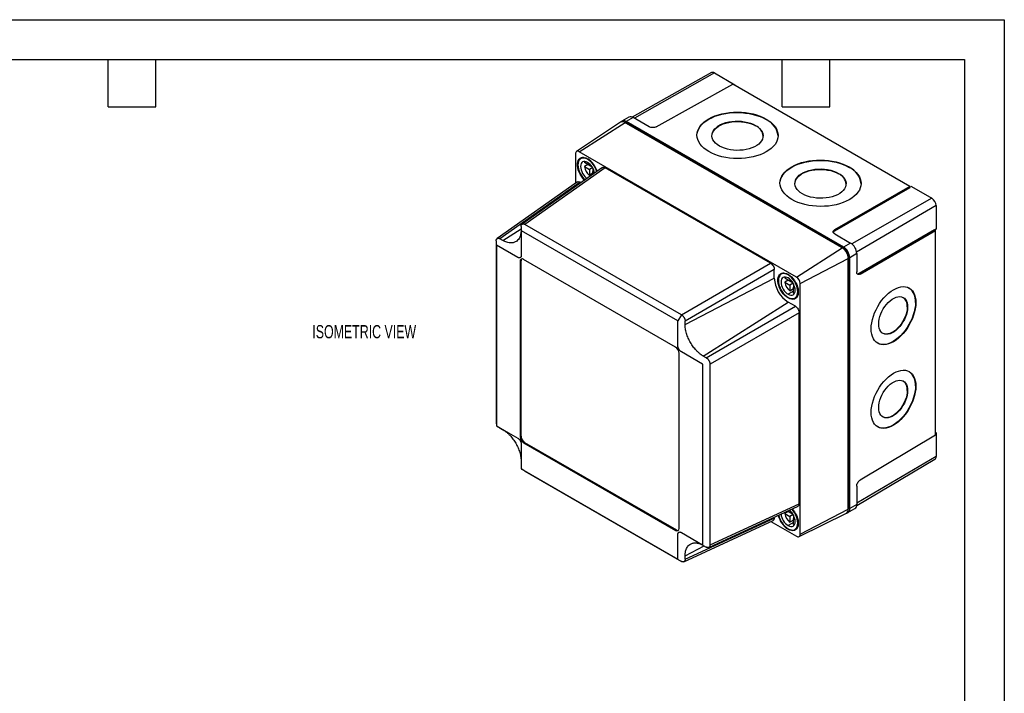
# Model space of a CAD drawing. Header units: millimetres. Extents: x 0 to 699, y 0 to 540.
# Tile 5 of 5: x 304 to 699, y 270 to 540. Entities that reach past the tile are written whole.
import ezdxf

# ---------------------------------------------------------------- set-up
doc = ezdxf.new("R2010")
doc.units = ezdxf.units.MM
doc.header["$LTSCALE"] = 2.5
doc.layers.add('DIMENSIONS', color=140, linetype='Continuous', lineweight=25)
doc.layers.add('TEXT', color=140, linetype='Continuous', lineweight=25)
doc.styles.add('SLDTEXTSTYLE0', font='TXT', dxfattribs={"width": 0.7})

msp = doc.modelspace()

# ---------------------------------------------------------------- linework, layer by layer
at = {"color": 7, "linetype": 'Continuous'}
for p, q in [((0.01, 539.76), (698.51, 539.76)), ((698.51, 539.76), (698.51, 0.01))]:
    msp.add_line(p, q, dxfattribs=at)
for p, q in [((581.25, 518.56), (549.55, 500.71)), ((582.45, 518.44), (550.39, 500.26)), ((582.45, 518.44), (590.64, 513.71)), ((559.11, 496.83), (589.79, 513.93)), ((660.73, 472.98), (589.79, 513.93)), ((590.64, 513.71), (590.41, 513.58)), ((590.64, 513.71), (590.64, 513.44)), ((548.2, 500.71), (545.35, 499.11)), ((544.84, 498.68), (527.23, 486.95)), ((528.32, 486.87), (546.63, 498.55)), ((546.94, 498.42), (546.4, 498.67)), ((633.61, 448.34), (546.63, 498.55)), ((546.63, 498.55), (547.13, 498.32)), ((546.94, 498.42), (547.13, 498.32)), ((549.92, 500.53), (547.09, 498.93)), ((634.13, 448.68), (547.09, 498.93)), ((547.13, 498.32), (634.1, 448.11)), ((556.29, 496.85), (549.92, 500.53)), ((598.92, 497.21), (598.92, 497.37)), ((603.17, 499.78), (603.17, 499.94)), ((526.83, 486.01), (526.83, 474.2)), ((615.29, 436.66), (528.32, 486.87)), ((529.85, 484.63), (528.93, 484.1)), ((532.38, 481.37), (530.35, 482.55)), ((531.76, 481.73), (530.35, 480.91)), ((531.88, 483.94), (531.67, 483.82)), ((531.76, 481.73), (533.55, 480.7)), ((532.38, 482.09), (532.38, 481.37)), ((532.84, 481.64), (532.38, 481.37)), ((537.57, 480.51), (505.41, 457.83)), ((538.67, 480.44), (506.51, 457.76)), ((530.35, 480.91), (532.38, 479.74)), ((533.68, 480.49), (532.38, 479.74)), ((532.38, 479.74), (532.38, 477.4)), ((533.8, 478.21), (532.38, 477.4)), ((533.8, 480.27), (533.8, 478.92)), ((534.25, 479.19), (533.8, 478.92)), ((533.8, 478.92), (534.41, 478.57)), ((533.8, 477.85), (533.8, 478.92)), ((604.93, 442.19), (538.67, 480.44)), ((632.16, 478.02), (632.16, 478.19)), ((636.4, 480.59), (636.4, 480.76)), ((527.6, 474.75), (495.44, 452.07)), ((528.7, 474.68), (496.54, 452)), ((529.03, 474.49), (528.7, 474.68)), ((660.73, 472.98), (630.57, 455.57)), ((660.73, 472.44), (630.57, 455.03)), ((660.73, 472.44), (660.73, 472.98)), ((661.3, 472.92), (660.73, 472.6)), ((661.3, 472.92), (669.49, 468.19)), ((669.49, 468.19), (637.4, 449.99)), ((671.19, 465.25), (639.37, 446.56)), ((671.19, 465.25), (671.19, 455.79)), ((569.21, 421.56), (506.51, 457.76)), ((497.73, 451.32), (505.03, 455.97)), ((505.03, 456.91), (505.03, 455.53)), ((505.1, 455.14), (505.1, 445.34)), ((567.73, 419.07), (505.17, 455.18)), ((630.57, 455.57), (630.57, 455.03)), ((630.59, 453.96), (636.96, 450.28)), ((670.49, 455.54), (640.33, 438.13)), ((640.8, 437.86), (670.96, 455.27)), ((670.49, 455.54), (670.96, 455.27)), ((671.19, 455.79), (670.62, 455.46)), ((670.96, 373.35), (670.96, 455.27)), ((495.06, 451.15), (495.06, 378.74)), ((497.73, 451.32), (496.54, 452)), ((636.96, 450.28), (634.13, 448.68)), ((495.13, 449.39), (495.13, 377.15)), ((503.69, 444.53), (495.2, 449.43)), ((615.29, 436.66), (633.61, 448.34)), ((633.61, 448.34), (634.1, 448.11)), ((639.41, 446.04), (636.61, 444.39)), ((639.41, 446.04), (639.41, 438.68)), ((504.98, 443.1), (504.63, 442.9)), ((504.63, 442.9), (504.63, 372.68)), ((504.98, 443.1), (504.98, 372.88)), ((566.85, 408.61), (506.04, 443.72)), ((569.21, 421.56), (604.93, 442.19)), ((616.78, 434.08), (636.05, 444.1)), ((636.05, 444.1), (636.1, 444.64)), ((636.05, 343.67), (636.05, 444.1)), ((636.1, 444.64), (636.1, 344.21)), ((636.61, 343.88), (636.61, 444.39)), ((606.42, 439.62), (570.7, 419)), ((606.42, 436.19), (606.42, 439.62)), ((610.1, 438.3), (609.18, 437.77)), ((640.33, 438.13), (640.8, 437.86)), ((570.7, 417.62), (606.42, 436.19)), ((612.64, 435.04), (610.61, 436.22)), ((612.02, 435.4), (610.61, 434.58)), ((610.61, 434.58), (612.64, 433.41)), ((612.14, 437.61), (611.93, 437.49)), ((612.02, 435.4), (613.8, 434.37)), ((612.64, 435.76), (612.64, 435.04)), ((613.1, 435.31), (612.64, 435.04)), ((613.93, 434.16), (612.64, 433.41)), ((614.05, 433.94), (614.05, 432.59)), ((616.78, 333.65), (616.78, 434.08)), ((614.05, 430.96), (611.93, 429.74)), ((612.64, 433.41), (612.64, 431.06)), ((614.05, 431.88), (612.64, 431.06)), ((614.51, 432.86), (614.05, 432.59)), ((614.05, 432.59), (614.67, 432.24)), ((614.05, 430.25), (614.05, 432.59)), ((577.99, 404.98), (611.93, 426.63)), ((612.15, 428.39), (611.93, 428.27)), ((614.9, 424.92), (611.93, 426.63)), ((614.68, 428.24), (615.6, 428.77)), ((662.93, 426.5), (663.07, 426.42)), ((579.18, 404.3), (614.9, 424.92)), ((616.39, 422.35), (580.67, 401.73)), ((616.39, 345.83), (616.39, 422.35)), ((659.63, 424.73), (659.78, 424.65)), ((569.21, 421.56), (567.73, 419.07)), ((569.21, 421.56), (569.21, 421.56)), ((570.7, 417.62), (570.7, 419)), ((568.27, 335.94), (568.27, 406.16)), ((577.7, 401.8), (569.21, 406.7)), ((579.18, 404.3), (577.99, 404.98)), ((577.76, 329.45), (577.76, 401.69)), ((580.67, 329.32), (580.67, 401.73)), ((659.63, 391.25), (659.78, 391.17)), ((662.93, 393.02), (663.07, 392.94)), ((496.54, 376.17), (497.73, 375.48)), ((504.98, 372.88), (504.63, 372.68)), ((670.96, 373.35), (640.8, 355.33)), ((670.96, 374.33), (671.19, 374.19)), ((671.19, 374.19), (670.96, 374.06)), ((671.19, 374.19), (671.19, 364.73)), ((505.1, 369.68), (505.1, 359.88)), ((506.4, 370.43), (506.04, 370.23)), ((506.04, 370.23), (566.85, 335.12)), ((506.4, 370.43), (567.21, 335.33)), ((505.03, 362.85), (505.03, 361.47)), ((639.39, 345.12), (670.7, 363.64)), ((671.19, 364.73), (639.41, 346.07)), ((505.04, 361.38), (505.03, 361.47)), ((506.5, 358.91), (505.26, 359.71)), ((505.26, 359.71), (567.73, 323.65)), ((506.51, 358.9), (569.21, 322.71)), ((639.41, 352.89), (639.41, 345.52)), ((580.18, 328.33), (615.9, 344.84)), ((580.67, 329.32), (616.39, 345.83)), ((612.64, 343.08), (612.64, 342.37)), ((616.78, 333.65), (636.05, 343.67)), ((635.9, 342.28), (638.71, 343.94)), ((636.04, 343.4), (636.09, 343.99)), ((636.1, 344.21), (636.05, 343.67)), ((636.1, 344.21), (636.09, 343.99)), ((639.41, 345.52), (636.61, 343.88)), ((570.21, 322.57), (605.93, 339.09)), ((570.7, 323.56), (606.42, 340.08)), ((606.42, 340.08), (606.42, 340.46)), ((612.02, 342.72), (610.61, 341.91)), ((610.61, 341.91), (612.64, 340.73)), ((612.64, 342.37), (611.7, 342.91)), ((612.02, 342.72), (613.8, 341.69)), ((613.1, 342.63), (612.64, 342.37)), ((613.93, 341.48), (612.64, 340.73)), ((612.64, 340.73), (612.64, 338.39)), ((614.05, 339.2), (612.64, 338.39)), ((614.05, 341.26), (614.05, 339.92)), ((614.51, 340.18), (614.05, 339.92)), ((614.05, 339.92), (614.67, 339.56)), ((614.05, 337.57), (614.05, 339.92)), ((616.3, 332.66), (635.27, 342.05)), ((567.21, 335.33), (566.85, 335.12)), ((605.07, 338.69), (615.29, 332.79)), ((614.05, 338.28), (611.93, 337.06)), ((612.15, 335.71), (611.93, 335.59)), ((614.68, 335.56), (615.6, 336.09)), ((567.79, 323.69), (567.79, 333.49)), ((569.21, 334.31), (577.7, 329.41)), ((570.7, 324.94), (578.37, 328.93)), ((577.99, 329.15), (579.18, 328.46)), ((570.7, 323.56), (570.7, 324.94))]:
    msp.add_line(p, q)
at = {"flags": 128}
for points in [[(580.19, 486.91), (579.12, 487.59), (578.17, 488.33), (577.35, 489.11), (576.67, 489.94), (576.13, 490.8), (575.74, 491.69), (575.51, 492.6), (575.43, 493.51), (575.51, 494.42), (575.74, 495.32), (576.13, 496.2), (576.66, 497.06), (577.35, 497.88), (578.17, 498.66), (579.12, 499.39), (580.19, 500.06), (581.37, 500.67), (582.65, 501.2), (584.02, 501.66), (585.46, 502.05), (586.96, 502.35), (588.51, 502.56), (590.08, 502.69), (591.68, 502.72), (593.27, 502.67), (594.85, 502.53), (596.39, 502.3), (597.9, 501.98), (599.34, 501.59), (600.71, 501.11), (601.99, 500.56), (603.17, 499.94)], [(575.43, 493.47), (575.51, 494.25), (575.74, 495.16), (576.13, 496.04), (576.66, 496.9), (577.35, 497.72), (578.17, 498.5), (579.12, 499.22), (580.19, 499.89), (581.37, 500.5), (582.65, 501.04), (584.02, 501.5), (585.46, 501.88), (586.96, 502.18), (588.51, 502.4), (590.08, 502.52), (591.68, 502.56), (593.27, 502.51), (594.85, 502.37), (596.39, 502.14), (597.89, 501.82), (599.34, 501.42), (600.7, 500.95), (601.99, 500.4), (603.17, 499.78)], [(603.17, 499.94), (604.24, 499.26), (605.19, 498.52), (606.01, 497.74), (606.69, 496.91), (607.23, 496.05), (607.62, 495.16), (607.85, 494.26), (607.93, 493.34), (607.85, 492.43), (607.62, 491.53), (607.23, 490.65), (606.69, 489.79), (606.01, 488.97), (605.19, 488.19), (604.24, 487.46), (603.17, 486.79), (601.99, 486.19), (600.71, 485.65), (599.34, 485.19), (597.9, 484.8), (596.4, 484.5), (594.85, 484.29), (593.27, 484.16), (591.68, 484.13), (590.09, 484.18), (588.51, 484.32), (586.96, 484.55), (585.46, 484.87), (584.02, 485.26), (582.65, 485.74), (581.37, 486.29), (580.19, 486.91)], [(584.43, 489.15), (583.58, 489.71), (582.85, 490.32), (582.27, 490.98), (581.83, 491.67), (581.55, 492.39), (581.43, 493.13), (581.47, 493.86), (581.67, 494.59), (582.03, 495.3), (582.54, 495.97), (583.2, 496.6), (583.99, 497.18), (584.9, 497.7), (585.92, 498.14), (587.02, 498.51), (588.2, 498.8), (589.44, 499), (590.71, 499.11), (592, 499.12), (593.28, 499.05), (594.54, 498.88), (595.75, 498.62), (596.89, 498.28), (597.96, 497.86), (598.92, 497.37)], [(581.43, 493.26), (581.47, 493.7), (581.67, 494.43), (582.03, 495.13), (582.54, 495.81), (583.2, 496.44), (583.99, 497.01), (584.9, 497.53), (585.91, 497.98), (587.02, 498.35), (588.2, 498.63), (589.44, 498.83), (590.71, 498.94), (592, 498.96), (593.28, 498.88), (594.53, 498.72), (595.75, 498.46), (596.89, 498.12), (597.96, 497.7), (598.92, 497.21)], [(598.92, 497.37), (599.78, 496.82), (600.5, 496.2), (601.08, 495.54), (601.52, 494.85), (601.8, 494.13), (601.92, 493.39), (601.88, 492.66), (601.68, 491.93), (601.32, 491.23), (600.81, 490.55), (600.15, 489.92), (599.37, 489.34), (598.46, 488.83), (597.44, 488.38), (596.33, 488.01), (595.15, 487.73), (593.91, 487.53), (592.64, 487.42), (591.35, 487.4), (590.07, 487.48), (588.82, 487.64), (587.61, 487.9), (586.46, 488.24), (585.39, 488.66), (584.43, 489.15)], [(530.47, 475.5), (530.34, 475.62), (529.72, 476.29), (529.16, 477.05), (528.66, 477.87), (528.24, 478.72), (527.92, 479.6), (527.7, 480.47), (527.59, 481.3), (527.59, 482.08), (527.7, 482.79), (527.92, 483.4), (528.24, 483.91), (528.66, 484.28), (529.16, 484.52), (529.72, 484.62), (530.34, 484.58), (531, 484.39), (531.67, 484.07)], [(531.67, 483.82), (531, 484.15), (530.34, 484.32), (529.73, 484.34), (529.18, 484.22), (528.7, 483.94), (528.31, 483.52), (528.02, 482.98), (527.84, 482.32), (527.79, 481.58), (527.84, 480.76), (528.02, 479.91), (528.31, 479.03), (528.7, 478.17), (529.18, 477.34), (529.73, 476.57), (530.34, 475.88), (530.63, 475.61)], [(531.67, 482.6), (531.12, 482.85), (530.59, 482.98), (530.1, 482.96), (529.67, 482.8), (529.32, 482.51), (529.06, 482.09), (528.9, 481.57), (528.85, 480.97), (528.9, 480.3), (529.06, 479.59), (529.32, 478.88), (529.67, 478.18), (530.1, 477.52), (530.59, 476.94), (531.12, 476.45), (531.46, 476.2)], [(530.51, 482.98), (530.47, 482.89), (530.35, 482.55)], [(613.42, 467.72), (612.35, 468.4), (611.4, 469.14), (610.58, 469.93), (609.9, 470.76), (609.36, 471.62), (608.97, 472.51), (608.74, 473.41), (608.66, 474.32), (608.74, 475.23), (608.97, 476.13), (609.36, 477.02), (609.9, 477.87), (610.58, 478.7), (611.4, 479.47), (612.35, 480.2), (613.42, 480.87), (614.6, 481.48), (615.88, 482.02), (617.25, 482.48), (618.69, 482.86), (620.19, 483.16), (621.74, 483.38), (623.32, 483.5), (624.91, 483.54), (626.5, 483.49), (628.08, 483.34), (629.63, 483.11), (631.13, 482.8), (632.57, 482.4), (633.94, 481.93), (635.22, 481.38), (636.4, 480.76)], [(608.66, 474.28), (608.74, 475.07), (608.97, 475.97), (609.36, 476.85), (609.9, 477.71), (610.58, 478.53), (611.4, 479.31), (612.35, 480.04), (613.42, 480.71), (614.6, 481.32), (615.88, 481.85), (617.25, 482.32), (618.69, 482.7), (620.19, 483), (621.74, 483.21), (623.32, 483.34), (624.91, 483.37), (626.5, 483.32), (628.08, 483.18), (629.63, 482.95), (631.13, 482.64), (632.57, 482.24), (633.94, 481.76), (635.22, 481.21), (636.4, 480.59)], [(636.4, 480.76), (637.47, 480.08), (638.42, 479.34), (639.24, 478.55), (639.92, 477.72), (640.46, 476.86), (640.85, 475.97), (641.08, 475.07), (641.16, 474.16), (641.08, 473.25), (640.85, 472.35), (640.46, 471.46), (639.92, 470.61), (639.24, 469.78), (638.42, 469.01), (637.47, 468.28), (636.4, 467.61), (635.22, 467), (633.94, 466.46), (632.57, 466), (631.13, 465.62), (629.63, 465.32), (628.08, 465.1), (626.5, 464.98), (624.91, 464.94), (623.32, 464.99), (621.74, 465.14), (620.2, 465.37), (618.69, 465.68), (617.25, 466.08), (615.88, 466.55), (614.6, 467.1), (613.42, 467.72)], [(614.66, 474.07), (614.7, 474.52), (614.91, 475.24), (615.27, 475.95), (615.78, 476.62), (616.43, 477.25), (617.22, 477.83), (618.13, 478.35), (619.15, 478.79), (620.26, 479.16), (621.44, 479.45), (622.67, 479.65), (623.94, 479.76), (625.23, 479.77), (626.51, 479.7), (627.77, 479.53), (628.98, 479.27), (630.13, 478.93), (631.19, 478.51), (632.16, 478.02)], [(617.66, 469.96), (616.81, 470.52), (616.09, 471.13), (615.5, 471.79), (615.07, 472.49), (614.79, 473.21), (614.67, 473.94), (614.71, 474.68), (614.91, 475.41), (615.27, 476.11), (615.78, 476.78), (616.43, 477.42), (617.22, 477.99), (618.13, 478.51), (619.15, 478.96), (620.26, 479.33), (621.44, 479.61), (622.67, 479.81), (623.95, 479.92), (625.23, 479.94), (626.51, 479.86), (627.77, 479.69), (628.98, 479.44), (630.13, 479.1), (631.19, 478.68), (632.16, 478.19)], [(632.16, 478.19), (633.01, 477.63), (633.73, 477.02), (634.32, 476.36), (634.75, 475.66), (635.03, 474.94), (635.16, 474.21), (635.11, 473.47), (634.91, 472.75), (634.55, 472.04), (634.04, 471.37), (633.39, 470.74), (632.6, 470.16), (631.69, 469.64), (630.67, 469.2), (629.56, 468.83), (628.38, 468.54), (627.15, 468.34), (625.88, 468.23), (624.59, 468.21), (623.31, 468.29), (622.05, 468.46), (620.84, 468.71), (619.69, 469.05), (618.63, 469.47), (617.66, 469.96)], [(611.93, 428.27), (611.26, 428.72), (610.6, 429.29), (609.98, 429.96), (609.41, 430.72), (608.91, 431.54), (608.5, 432.39), (608.18, 433.27), (607.96, 434.13), (607.84, 434.97), (607.84, 435.75), (607.96, 436.46), (608.18, 437.07), (608.5, 437.57), (608.91, 437.95), (609.41, 438.19), (609.98, 438.29), (610.6, 438.25), (611.26, 438.06), (611.93, 437.74)], [(611.93, 437.49), (611.26, 437.81), (610.6, 437.99), (609.99, 438.01), (609.43, 437.89), (608.95, 437.61), (608.56, 437.19), (608.28, 436.65), (608.1, 435.99), (608.04, 435.25), (608.1, 434.43), (608.28, 433.58), (608.56, 432.7), (608.95, 431.83), (609.43, 431), (609.99, 430.24), (610.6, 429.55), (611.26, 428.97), (611.93, 428.51)], [(611.93, 437.74), (612.61, 437.28), (613.26, 436.71), (613.88, 436.04), (614.45, 435.28), (614.95, 434.47), (615.37, 433.61), (615.69, 432.74), (615.91, 431.87), (616.02, 431.03), (616.02, 430.25), (615.91, 429.54), (615.69, 428.93), (615.37, 428.43), (614.95, 428.05), (614.45, 427.81), (613.88, 427.71), (613.26, 427.75), (612.61, 427.94), (611.93, 428.27)], [(611.93, 436.27), (611.38, 436.52), (610.85, 436.64), (610.36, 436.62), (609.93, 436.47), (609.58, 436.17), (609.32, 435.76), (609.16, 435.24), (609.1, 434.63), (609.16, 433.97), (609.32, 433.26), (609.58, 432.54), (609.93, 431.85), (610.36, 431.19), (610.85, 430.61), (611.38, 430.12), (611.93, 429.74)], [(610.77, 436.65), (610.73, 436.56), (610.61, 436.22)], [(611.93, 428.51), (612.61, 428.19), (613.26, 428.01), (613.88, 427.99), (614.43, 428.12), (614.91, 428.4), (615.3, 428.81), (615.59, 429.36), (615.76, 430.01), (615.82, 430.76), (615.76, 431.57), (615.59, 432.43), (615.3, 433.3), (614.91, 434.17), (614.43, 435), (613.88, 435.77), (613.26, 436.45), (612.61, 437.03), (611.93, 437.49)], [(611.93, 429.74), (612.48, 429.48), (613.01, 429.36), (613.5, 429.38), (613.93, 429.54), (614.28, 429.83), (614.54, 430.24), (614.71, 430.76), (614.76, 431.37), (614.71, 432.04), (614.54, 432.74), (614.28, 433.46), (613.93, 434.16), (613.5, 434.81), (613.01, 435.39), (612.48, 435.89), (611.93, 436.27)], [(614.05, 430.25), (614.41, 430.18), (614.51, 430.17)], [(645.2, 415.92), (645.26, 417.12), (645.43, 418.37), (645.7, 419.65), (646.09, 420.96), (646.57, 422.26), (647.15, 423.56), (647.82, 424.82), (648.57, 426.04), (649.38, 427.19), (650.26, 428.27), (651.19, 429.26), (652.15, 430.15), (653.14, 430.93), (654.14, 431.58), (655.14, 432.1), (656.13, 432.49), (657.09, 432.73), (658.02, 432.83), (658.89, 432.78), (659.71, 432.58), (660.46, 432.24), (661.12, 431.76), (661.7, 431.15), (662.19, 430.42), (662.57, 429.56), (662.85, 428.6), (663.02, 427.55), (663.07, 426.42)], [(663.07, 426.42), (663.02, 425.22), (662.85, 423.97), (662.57, 422.69), (662.19, 421.38), (661.7, 420.08), (661.12, 418.78), (660.46, 417.52), (659.71, 416.3), (658.89, 415.15), (658.02, 414.07), (657.09, 413.08), (656.13, 412.19), (655.14, 411.41), (654.14, 410.76), (653.14, 410.24), (652.15, 409.85), (651.19, 409.61), (650.26, 409.51), (649.38, 409.56), (648.57, 409.76), (647.82, 410.1), (647.15, 410.57), (646.57, 411.19), (646.09, 411.92), (645.7, 412.78), (645.43, 413.73), (645.26, 414.79), (645.2, 415.92)], [(662.93, 426.5), (662.88, 425.3), (662.71, 424.05), (662.43, 422.77), (662.05, 421.46), (661.56, 420.16), (660.98, 418.86), (660.31, 417.6), (659.57, 416.38), (658.75, 415.23), (657.87, 414.15), (656.95, 413.16), (655.98, 412.27), (655, 411.49), (654, 410.84), (652.99, 410.32), (652.01, 409.93), (651.04, 409.69), (650.12, 409.59), (649.24, 409.64), (648.42, 409.84), (647.78, 410.12)], [(648.21, 417.85), (648.27, 418.8), (648.43, 419.8), (648.69, 420.82), (649.05, 421.85), (649.51, 422.87), (650.05, 423.85), (650.66, 424.79), (651.33, 425.67), (652.06, 426.46), (652.82, 427.15), (653.6, 427.74), (654.39, 428.2), (655.17, 428.54), (655.93, 428.74), (656.66, 428.79), (657.33, 428.71), (657.94, 428.49), (658.48, 428.14), (658.94, 427.65), (659.3, 427.05), (659.56, 426.34), (659.72, 425.53), (659.78, 424.65)], [(659.78, 424.65), (659.72, 423.7), (659.56, 422.7), (659.3, 421.68), (658.94, 420.65), (658.48, 419.63), (657.94, 418.65), (657.33, 417.71), (656.66, 416.83), (655.93, 416.04), (655.17, 415.35), (654.39, 414.76), (653.6, 414.3), (652.82, 413.96), (652.06, 413.77), (651.33, 413.71), (650.66, 413.79), (650.05, 414.01), (649.51, 414.36), (649.05, 414.85), (648.69, 415.45), (648.43, 416.16), (648.27, 416.97), (648.21, 417.85)], [(659.63, 424.73), (659.58, 423.78), (659.42, 422.78), (659.16, 421.76), (658.79, 420.73), (658.34, 419.71), (657.8, 418.73), (657.19, 417.79), (656.51, 416.91), (655.79, 416.12), (655.03, 415.43), (654.25, 414.84), (653.46, 414.38), (652.68, 414.04), (651.92, 413.85), (651.19, 413.79), (650.52, 413.87), (649.91, 414.09), (649.85, 414.12)], [(567.79, 409.15), (567.79, 414.64), (567.79, 418.95)], [(645.2, 382.44), (645.26, 383.64), (645.43, 384.89), (645.7, 386.17), (646.09, 387.48), (646.57, 388.78), (647.15, 390.08), (647.82, 391.34), (648.57, 392.56), (649.38, 393.71), (650.26, 394.79), (651.19, 395.78), (652.15, 396.67), (653.14, 397.45), (654.14, 398.1), (655.14, 398.62), (656.13, 399.01), (657.09, 399.25), (658.02, 399.35), (658.89, 399.3), (659.71, 399.1), (660.46, 398.76), (661.12, 398.29), (661.7, 397.68), (662.19, 396.94), (662.57, 396.08), (662.85, 395.13), (663.02, 394.07), (663.07, 392.94)], [(648.21, 384.38), (648.27, 385.32), (648.43, 386.32), (648.69, 387.34), (649.05, 388.37), (649.51, 389.39), (650.05, 390.38), (650.66, 391.32), (651.33, 392.19), (652.06, 392.98), (652.82, 393.68), (653.6, 394.26), (654.39, 394.72), (655.17, 395.06), (655.93, 395.26), (656.66, 395.32), (657.33, 395.23), (657.94, 395.01), (658.48, 394.66), (658.94, 394.17), (659.3, 393.57), (659.56, 392.86), (659.72, 392.05), (659.78, 391.17)], [(663.07, 392.94), (663.02, 391.74), (662.85, 390.49), (662.57, 389.21), (662.19, 387.9), (661.7, 386.6), (661.12, 385.3), (660.46, 384.04), (659.71, 382.82), (658.89, 381.67), (658.02, 380.59), (657.09, 379.6), (656.13, 378.71), (655.14, 377.93), (654.14, 377.28), (653.14, 376.76), (652.15, 376.37), (651.19, 376.13), (650.26, 376.03), (649.38, 376.08), (648.57, 376.28), (647.82, 376.62), (647.15, 377.1), (646.57, 377.71), (646.09, 378.44), (645.7, 379.3), (645.43, 380.26), (645.26, 381.31), (645.2, 382.44)], [(662.93, 393.02), (662.88, 391.82), (662.71, 390.57), (662.43, 389.29), (662.05, 387.98), (661.56, 386.68), (660.98, 385.39), (660.31, 384.12), (659.57, 382.91), (658.75, 381.75), (657.87, 380.67), (656.95, 379.68), (655.98, 378.79), (655, 378.01), (654, 377.36), (652.99, 376.84), (652.01, 376.45), (651.04, 376.21), (650.12, 376.11), (649.24, 376.16), (648.42, 376.36), (647.78, 376.64)], [(659.78, 391.17), (659.72, 390.22), (659.56, 389.23), (659.3, 388.2), (658.94, 387.17), (658.48, 386.16), (657.94, 385.17), (657.33, 384.23), (656.66, 383.35), (655.93, 382.56), (655.17, 381.87), (654.39, 381.28), (653.6, 380.82), (652.82, 380.49), (652.06, 380.29), (651.33, 380.23), (650.66, 380.31), (650.05, 380.53), (649.51, 380.89), (649.05, 381.37), (648.69, 381.97), (648.43, 382.68), (648.27, 383.49), (648.21, 384.38)], [(659.63, 391.25), (659.58, 390.3), (659.42, 389.31), (659.16, 388.28), (658.79, 387.26), (658.34, 386.24), (657.8, 385.25), (657.19, 384.31), (656.51, 383.43), (655.79, 382.64), (655.03, 381.95), (654.25, 381.36), (653.46, 380.9), (652.68, 380.57), (651.92, 380.37), (651.19, 380.31), (650.52, 380.39), (649.91, 380.61), (649.85, 380.64)], [(495.06, 378.93), (495.09, 378.12), (495.13, 377.3)], [(495.2, 377.03), (499.95, 374.29), (503.69, 372.13)], [(613.54, 343.75), (613.88, 343.36), (614.45, 342.61), (614.95, 341.79), (615.37, 340.93), (615.69, 340.06), (615.91, 339.19), (616.02, 338.36), (616.02, 337.57), (615.91, 336.87), (615.69, 336.25), (615.37, 335.75), (614.95, 335.37), (614.45, 335.13), (613.88, 335.03), (613.26, 335.08), (612.61, 335.26), (611.93, 335.59)], [(611.93, 335.83), (612.61, 335.51), (613.26, 335.34), (613.88, 335.31), (614.43, 335.44), (614.91, 335.72), (615.3, 336.13), (615.59, 336.68), (615.76, 337.33), (615.82, 338.08), (615.76, 338.89), (615.59, 339.75), (615.3, 340.63), (614.91, 341.49), (614.43, 342.32), (613.88, 343.09), (613.36, 343.67)], [(611.93, 337.06), (612.48, 336.8), (613.01, 336.68), (613.5, 336.7), (613.93, 336.86), (614.28, 337.15), (614.54, 337.57), (614.71, 338.09), (614.76, 338.69), (614.71, 339.36), (614.54, 340.07), (614.28, 340.78), (613.93, 341.48), (613.5, 342.13), (613.01, 342.72), (612.48, 343.21), (612.44, 343.25)], [(614.05, 337.57), (614.41, 337.5), (614.51, 337.49)]]:
    msp.add_lwpolyline(points, dxfattribs=at)
for centre, radius, start, end in [((581.74, 517.45), 1.21, 54.4277, 113.7889), ((548.9, 499.11), 1.75, 54.4277, 113.7889), ((545.63, 497.25), 1.64, 52.4372, 119.1266), ((546.11, 497.74), 1.54, 50.6373, 138.6074), ((597.01, 492.66), 4.94, 5.1747, 67.1638), ((599.8, 492.33), 8.17, 6.2574, 65.6872), ((527.73, 486.16), 0.92, 50.7967, 189.214), ((526.73, 476.44), 9.09, 16.4177, 57.0236), ((527.11, 476.68), 8.47, 15.1527, 57.4232), ((528.27, 477.34), 6.26, 8.8917, 57.0819), ((536.76, 482.27), 6.56, 191.9492, 228.0508), ((630.24, 473.47), 4.94, 5.1747, 67.1638), ((633.04, 473.14), 8.17, 6.2574, 65.6872), ((667.5, 465.08), 3.69, 2.6055, 57.3945), ((634.09, 445.8), 5.33, 2.6055, 57.3945), ((630.74, 443.86), 5.32, 2.6055, 57.3945), ((631.75, 444.44), 4.36, 2.6055, 57.3945), ((631.24, 444.15), 5.38, 2.6055, 57.3945), ((505.49, 443.04), 0.873, 50.7967, 189.214), ((506.08, 443.18), 1.1, 140.0277, 184.268), ((618.34, 436.7), 11.94, 182.4873, 237.5127), ((617.02, 435.94), 6.56, 191.9492, 228.0508), ((613.55, 433.93), 3.24, 2.6055, 57.3945), ((656.35, 427.05), 6.61, 355.2458, 52.6331), ((655.5, 425.14), 4.16, 354.3058, 53.1062), ((565.2, 406.02), 3.07, 2.6055, 57.3945), ((656.35, 393.57), 6.61, 355.2458, 52.6331), ((655.5, 391.66), 4.16, 354.3058, 53.1062), ((507.7, 372.82), 3.07, 182.6055, 237.3945), ((508.05, 373.02), 3.07, 182.6055, 237.3945), ((669.98, 364.62), 1.21, 306.2094, 5.5757), ((634.38, 343.47), 1.68, 301.8578, 6.5804), ((635.09, 343.62), 1.54, 281.3909, 9.3678), ((637.67, 345.35), 1.75, 306.2094, 5.5757), ((616.88, 343.22), 9.1, 192.8522, 237.0422), ((616.63, 343.08), 8.64, 192.0216, 237.017), ((615.29, 342.27), 6.2, 185.2367, 237.2457), ((617.02, 343.26), 6.56, 191.9492, 228.0508), ((567.41, 335.8), 0.873, 230.7967, 9.214), ((567.82, 336.23), 1.1, 235.7353, 279.9695), ((615.87, 333.5), 0.92, 230.7967, 9.214)]:
    msp.add_arc(centre, radius, start, end)
for points, knots in [([(559.11, 496.83), (558.94, 496.74), (558.73, 496.65), (558.25, 496.54), (557.97, 496.51), (557.43, 496.51), (557.15, 496.55), (556.67, 496.67), (556.46, 496.76), (556.29, 496.85)], [0, 0, 0, 0, 0.25, 0.25, 0.5, 0.5, 0.75, 0.75, 1, 1, 1, 1]), ([(537.6, 480.47), (537.64, 480.51), (537.78, 480.67), (538.18, 480.66), (538.51, 480.51), (538.67, 480.44)], [0, 0, 0, 0, 0.179672, 0.605608, 1, 1, 1, 1]), ([(527.63, 474.71), (527.67, 474.76), (527.81, 474.91), (528.21, 474.9), (528.54, 474.75), (528.7, 474.68)], [0, 0, 0, 0, 0.179672, 0.6056076, 1, 1, 1, 1]), ([(505.03, 456.91), (505.03, 456.95), (505.03, 457.02), (505.04, 457.13), (505.06, 457.24), (505.08, 457.34), (505.11, 457.43), (505.15, 457.51), (505.19, 457.59), (505.24, 457.66), (505.29, 457.72), (505.34, 457.78), (505.4, 457.83), (505.48, 457.88), (505.6, 457.93), (505.76, 457.97), (505.93, 457.97), (506.11, 457.93), (506.31, 457.87), (506.44, 457.8), (506.51, 457.76)], [0, 0, 0, 0, 0.04437, 0.088256, 0.131659, 0.17458, 0.217019, 0.258978, 0.300457, 0.341457, 0.381978, 0.422022, 0.46159, 0.500682, 0.579871, 0.660664, 0.743067, 0.827087, 0.912729, 1, 1, 1, 1]), ([(505.03, 455.53), (505.03, 455.49), (505.03, 455.43), (505.03, 455.37), (505.03, 455.35), (505.03, 455.34), (505.03, 455.31), (505.02, 455.22), (505.02, 455.04), (504.99, 454.61), (504.95, 454.33), (504.86, 453.8), (504.8, 453.55), (504.59, 452.86), (504.42, 452.47), (504.03, 451.82), (503.82, 451.57), (503.41, 451.15), (503.2, 450.99), (502.78, 450.74), (502.58, 450.64), (501.98, 450.41), (501.6, 450.35), (500.89, 450.31), (500.56, 450.33), (499.92, 450.43), (499.61, 450.51), (499.03, 450.69), (498.76, 450.8), (498.36, 450.98), (498.17, 451.08), (497.95, 451.2), (497.85, 451.25), (497.79, 451.28), (497.76, 451.3), (497.73, 451.32)], [0, 0, 0, 0, 0.03125, 0.039062, 0.039062, 0.042969, 0.042969, 0.046875, 0.0625, 0.0625, 0.09375, 0.09375, 0.125, 0.125, 0.1875, 0.1875, 0.25, 0.25, 0.3125, 0.3125, 0.375, 0.375, 0.5, 0.5, 0.625, 0.625, 0.75, 0.75, 0.875, 0.875, 0.9375, 0.96875, 0.984375, 0.984375, 1, 1, 1, 1]), ([(505.17, 455.18), (505.16, 455.19), (505.15, 455.19), (505.14, 455.19), (505.12, 455.19), (505.11, 455.17), (505.1, 455.15), (505.1, 455.14)], [0, 0, 0, 0, 0.169995, 0.332271, 0.498585, 0.744073, 1, 1, 1, 1]), ([(630.59, 453.96), (630.42, 454.06), (630.27, 454.18), (630.06, 454.46), (630, 454.61), (630, 454.93), (630.06, 455.08), (630.26, 455.36), (630.41, 455.48), (630.57, 455.57)], [0, 0, 0, 0, 0.25, 0.25, 0.5, 0.5, 0.75, 0.75, 1, 1, 1, 1]), ([(630.57, 455.03), (630.38, 454.91), (630.13, 454.75), (630.1, 454.55), (630.1, 454.51)], [0, 0, 0, 0, 0.797587, 1, 1, 1, 1]), ([(495.06, 451.15), (495.06, 451.19), (495.06, 451.27), (495.07, 451.38), (495.09, 451.48), (495.11, 451.58), (495.14, 451.67), (495.18, 451.76), (495.22, 451.83), (495.26, 451.9), (495.32, 451.97), (495.37, 452.02), (495.43, 452.07), (495.51, 452.13), (495.63, 452.18), (495.79, 452.21), (495.96, 452.21), (496.14, 452.18), (496.34, 452.11), (496.47, 452.04), (496.54, 452)], [0, 0, 0, 0, 0.044159, 0.087888, 0.131189, 0.174061, 0.216506, 0.258524, 0.300116, 0.341282, 0.382025, 0.422343, 0.46224, 0.501714, 0.57995, 0.660102, 0.742177, 0.826181, 0.91212, 1, 1, 1, 1]), ([(495.2, 449.43), (495.19, 449.43), (495.18, 449.44), (495.17, 449.44), (495.15, 449.43), (495.13, 449.42), (495.13, 449.4), (495.13, 449.39)], [0, 0, 0, 0, 0.169806, 0.331857, 0.498108, 0.743619, 1, 1, 1, 1]), ([(505.1, 445.34), (505.1, 445.3), (505.1, 445.22), (505.09, 445.11), (505.07, 445.01), (505.05, 444.91), (505.02, 444.82), (504.98, 444.74), (504.94, 444.66), (504.88, 444.59), (504.83, 444.53), (504.76, 444.47), (504.66, 444.41), (504.52, 444.35), (504.33, 444.32), (504.13, 444.34), (503.91, 444.41), (503.76, 444.49), (503.69, 444.53)], [0, 0, 0, 0, 0.047258, 0.093453, 0.138804, 0.183545, 0.227917, 0.272167, 0.316545, 0.361299, 0.40667, 0.452889, 0.500177, 0.602602, 0.70121, 0.79856, 0.897307, 1, 1, 1, 1]), ([(604.93, 442.19), (605.11, 442.08), (605.3, 441.94), (605.66, 441.56), (605.84, 441.33), (606.13, 440.83), (606.24, 440.56), (606.38, 440.06), (606.42, 439.82), (606.42, 439.62)], [0, 0, 0, 0, 0.25, 0.25, 0.5, 0.5, 0.75, 0.75, 1, 1, 1, 1]), ([(640.8, 437.86), (640.64, 437.76), (640.46, 437.7), (640.12, 437.66), (639.96, 437.68), (639.68, 437.84), (639.58, 437.97), (639.44, 438.29), (639.41, 438.48), (639.41, 438.68)], [0, 0, 0, 0, 0.25, 0.25, 0.5, 0.5, 0.75, 0.75, 1, 1, 1, 1]), ([(639.63, 437.97), (639.71, 437.96), (639.92, 437.92), (640.18, 438.05), (640.33, 438.13)], [0, 0, 0, 0, 0.385309, 1, 1, 1, 1]), ([(614.9, 424.92), (615.08, 424.82), (615.27, 424.67), (615.63, 424.29), (615.81, 424.06), (616.1, 423.56), (616.21, 423.29), (616.35, 422.79), (616.39, 422.55), (616.39, 422.35)], [0, 0, 0, 0, 0.25, 0.25, 0.5, 0.5, 0.75, 0.75, 1, 1, 1, 1]), ([(567.79, 418.95), (567.79, 418.96), (567.79, 418.98), (567.79, 419), (567.77, 419.03), (567.75, 419.05), (567.73, 419.07), (567.73, 419.07)], [0, 0, 0, 0, 0.169654, 0.331971, 0.498394, 0.74421, 1, 1, 1, 1]), ([(569.21, 421.56), (569.25, 421.54), (569.32, 421.5), (569.43, 421.42), (569.56, 421.32), (569.71, 421.19), (569.89, 420.99), (570.08, 420.75), (570.25, 420.48), (570.39, 420.23), (570.49, 419.99), (570.58, 419.74), (570.65, 419.49), (570.69, 419.24), (570.69, 419.08), (570.7, 419)], [0, 0, 0, 0, 0.0439198, 0.0914683, 0.142646, 0.2165175, 0.2856576, 0.3985941, 0.4996077, 0.5783942, 0.6590168, 0.7414824, 0.8257976, 0.9119682, 1, 1, 1, 1]), ([(577.99, 404.98), (577.93, 405.02), (577.69, 405.16), (577.35, 405.38), (576.93, 405.68), (576.4, 406.1), (575.81, 406.62), (574.92, 407.52), (573.92, 408.7), (572.81, 410.39), (572.05, 411.89), (571.56, 413.12), (571.23, 414.1), (570.99, 415.03), (570.81, 415.97), (570.72, 416.77), (570.7, 417.34), (570.7, 417.58), (570.7, 417.62)], [0, 0, 0, 0, 0.01535, 0.062463, 0.091027, 0.124498, 0.205334, 0.249375, 0.374454, 0.498467, 0.623665, 0.683205, 0.749139, 0.821235, 0.874625, 0.944829, 0.991555, 1, 1, 1, 1]), ([(569.21, 406.7), (569.17, 406.72), (569.1, 406.77), (569, 406.84), (568.9, 406.91), (568.8, 407), (568.71, 407.09), (568.62, 407.18), (568.53, 407.29), (568.45, 407.4), (568.36, 407.51), (568.28, 407.63), (568.18, 407.81), (568.06, 408.04), (567.94, 408.32), (567.85, 408.61), (567.8, 408.89), (567.8, 409.06), (567.79, 409.15)], [0, 0, 0, 0, 0.047271, 0.093479, 0.138844, 0.183598, 0.227983, 0.272245, 0.316636, 0.361403, 0.406787, 0.45302, 0.500321, 0.602767, 0.701373, 0.798694, 0.897387, 1, 1, 1, 1]), ([(579.18, 404.3), (579.22, 404.28), (579.28, 404.24), (579.37, 404.17), (579.47, 404.1), (579.56, 404.02), (579.66, 403.93), (579.81, 403.78), (580.01, 403.54), (580.21, 403.23), (580.36, 402.96), (580.46, 402.72), (580.55, 402.47), (580.62, 402.22), (580.66, 401.97), (580.66, 401.81), (580.67, 401.73)], [0, 0, 0, 0, 0.040616, 0.081627, 0.123033, 0.164835, 0.207035, 0.249631, 0.378175, 0.499008, 0.577767, 0.658414, 0.740954, 0.825395, 0.911741, 1, 1, 1, 1]), ([(577.76, 401.69), (577.76, 401.69), (577.76, 401.71), (577.76, 401.73), (577.74, 401.76), (577.72, 401.78), (577.7, 401.8), (577.7, 401.8)], [0, 0, 0, 0, 0.169824, 0.331945, 0.498255, 0.743798, 1, 1, 1, 1]), ([(495.13, 377.15), (495.13, 377.14), (495.13, 377.13), (495.14, 377.11), (495.15, 377.08), (495.17, 377.05), (495.19, 377.04), (495.2, 377.03)], [0, 0, 0, 0, 0.169622, 0.331898, 0.498276, 0.744103, 1, 1, 1, 1]), ([(495.68, 376.76), (495.88, 376.63), (496.26, 376.4), (496.64, 376.15), (496.73, 376.08), (496.79, 376.03)], [0, 0, 0, 0, 0.281758, 0.534221, 1, 1, 1, 1]), ([(497.73, 375.48), (497.79, 375.45), (498.03, 375.31), (498.38, 375.09), (498.79, 374.79), (499.33, 374.37), (499.92, 373.86), (500.81, 372.95), (501.8, 371.77), (502.91, 370.08), (503.83, 368.27), (504.42, 366.66), (504.73, 365.43), (504.86, 364.74), (504.94, 364.2), (504.99, 363.75), (505.02, 363.26), (505.03, 362.99), (505.03, 362.85)], [0, 0, 0, 0, 0.015325, 0.06246, 0.091024, 0.124492, 0.205378, 0.249363, 0.374437, 0.498444, 0.623636, 0.748952, 0.821927, 0.874479, 0.892516, 0.937203, 0.969767, 1, 1, 1, 1]), ([(503.69, 372.13), (503.72, 372.11), (503.79, 372.07), (503.89, 372), (503.99, 371.92), (504.09, 371.84), (504.19, 371.75), (504.28, 371.65), (504.36, 371.55), (504.45, 371.44), (504.53, 371.33), (504.61, 371.2), (504.72, 371.03), (504.84, 370.8), (504.96, 370.51), (505.04, 370.23), (505.09, 369.95), (505.1, 369.77), (505.1, 369.68)], [0, 0, 0, 0, 0.047257, 0.093452, 0.138804, 0.183545, 0.227916, 0.272166, 0.316544, 0.361298, 0.406668, 0.452888, 0.500175, 0.602601, 0.701209, 0.798559, 0.897306, 1, 1, 1, 1]), ([(505.03, 361.39), (505.04, 361.14), (505.07, 360.64), (505.09, 360.14), (505.1, 359.89)], [0, 0, 0, 0, 0.500193, 1, 1, 1, 1]), ([(505.1, 359.88), (505.1, 359.88), (505.1, 359.86), (505.11, 359.84), (505.12, 359.81), (505.14, 359.78), (505.16, 359.77), (505.17, 359.77)], [0, 0, 0, 0, 0.170461, 0.332866, 0.498987, 0.744374, 1, 1, 1, 1]), ([(505.17, 359.77), (505.18, 359.76), (505.21, 359.74), (505.24, 359.72), (505.26, 359.71)], [0, 0, 0, 0, 0.416503, 1, 1, 1, 1]), ([(639.41, 352.89), (639.41, 353.08), (639.44, 353.3), (639.58, 353.78), (639.68, 354.03), (639.96, 354.51), (640.12, 354.73), (640.46, 355.1), (640.64, 355.24), (640.8, 355.33)], [0, 0, 0, 0, 0.25, 0.25, 0.5, 0.5, 0.75, 0.75, 1, 1, 1, 1]), ([(616.39, 345.83), (616.36, 345.6), (616.32, 345.14), (616.03, 344.95), (615.88, 344.86)], [0, 0, 0, 0, 0.507322, 1, 1, 1, 1]), ([(606.42, 340.08), (606.39, 339.84), (606.35, 339.38), (606.06, 339.2), (605.91, 339.1)], [0, 0, 0, 0, 0.507322, 1, 1, 1, 1]), ([(567.79, 333.49), (567.79, 333.53), (567.8, 333.61), (567.81, 333.72), (567.82, 333.83), (567.85, 333.93), (567.88, 334.02), (567.92, 334.1), (567.96, 334.18), (568.01, 334.25), (568.07, 334.31), (568.14, 334.36), (568.24, 334.43), (568.37, 334.49), (568.56, 334.52), (568.77, 334.49), (568.98, 334.43), (569.13, 334.35), (569.21, 334.31)], [0, 0, 0, 0, 0.047249, 0.093437, 0.138781, 0.183516, 0.227884, 0.272132, 0.31651, 0.361267, 0.406645, 0.452875, 0.500176, 0.602628, 0.701245, 0.79859, 0.897324, 1, 1, 1, 1]), ([(570.7, 324.94), (570.7, 324.97), (570.7, 325.04), (570.7, 325.15), (570.71, 325.25), (570.71, 325.39), (570.72, 325.55), (570.73, 325.77), (570.77, 326.1), (570.88, 326.85), (571.26, 328.05), (571.99, 329.08), (572.78, 329.66), (573.36, 329.93), (573.91, 330.08), (574.52, 330.16), (575.12, 330.14), (575.71, 330.06), (576.22, 329.93), (576.7, 329.77), (577.15, 329.59), (577.58, 329.38), (577.86, 329.23), (577.99, 329.15)], [0, 0, 0, 0, 0.007204, 0.015739, 0.0236, 0.031456, 0.047159, 0.062858, 0.083698, 0.125749, 0.251165, 0.418719, 0.50022, 0.563265, 0.624733, 0.679393, 0.749623, 0.79922, 0.844887, 0.887352, 0.927151, 0.964617, 1, 1, 1, 1]), ([(577.7, 329.41), (577.7, 329.41), (577.71, 329.4), (577.73, 329.4), (577.75, 329.4), (577.76, 329.42), (577.76, 329.44), (577.76, 329.45)], [0, 0, 0, 0, 0.1698094, 0.3321541, 0.498502, 0.7441563, 1, 1, 1, 1]), ([(580.67, 329.32), (580.67, 329.28), (580.66, 329.2), (580.65, 329.09), (580.64, 328.99), (580.61, 328.89), (580.58, 328.8), (580.55, 328.71), (580.51, 328.64), (580.46, 328.57), (580.41, 328.5), (580.35, 328.45), (580.3, 328.4), (580.21, 328.35), (580.1, 328.29), (579.94, 328.26), (579.77, 328.26), (579.58, 328.29), (579.39, 328.36), (579.25, 328.43), (579.18, 328.46)], [0, 0, 0, 0, 0.0440668, 0.087706, 0.1309184, 0.1737047, 0.2160655, 0.2580017, 0.2995139, 0.3406031, 0.3812699, 0.4215152, 0.4613399, 0.5007449, 0.5791238, 0.6594261, 0.7416588, 0.8258281, 0.91194, 1, 1, 1, 1]), ([(567.73, 323.65), (567.73, 323.65), (567.74, 323.64), (567.76, 323.64), (567.78, 323.65), (567.79, 323.66), (567.79, 323.68), (567.79, 323.69)], [0, 0, 0, 0, 0.169199, 0.331019, 0.496939, 0.742945, 1, 1, 1, 1]), ([(570.7, 323.56), (570.7, 323.52), (570.69, 323.45), (570.68, 323.33), (570.67, 323.23), (570.64, 323.13), (570.61, 323.04), (570.58, 322.96), (570.54, 322.88), (570.49, 322.81), (570.44, 322.75), (570.38, 322.69), (570.32, 322.64), (570.23, 322.58), (570.09, 322.52), (569.91, 322.5), (569.73, 322.51), (569.56, 322.55), (569.38, 322.62), (569.27, 322.68), (569.21, 322.71)], [0, 0, 0, 0, 0.044385, 0.088286, 0.131703, 0.174637, 0.217089, 0.259059, 0.300549, 0.341559, 0.382089, 0.422142, 0.461717, 0.500816, 0.597967, 0.700206, 0.769476, 0.849819, 0.932749, 1, 1, 1, 1])]:
    msp.add_open_spline(points, degree=3, knots=knots)
msp.add_open_spline([(506.51, 358.9), (506.51, 358.91), (506.5, 358.91), (506.5, 358.91)], degree=3)
at = {"layer": 'TEXT'}
for p, q in [((15.87, 523.87), (682.62, 523.87)), ((339.72, 504.82), (339.72, 523.87)), ((358.77, 504.82), (358.77, 523.87)), ((609.6, 504.82), (609.6, 523.87)), ((628.65, 504.82), (628.65, 523.87)), ((682.62, 523.87), (682.62, 15.87)), ((339.72, 504.82), (358.77, 504.82)), ((609.6, 504.82), (628.65, 504.82))]:
    msp.add_line(p, q, dxfattribs=at)

# ---------------------------------------------------------------- texts
at = {"layer": 'DIMENSIONS', "insert": (421.43, 417.41), "char_height": 5.2917, "attachment_point": 1, "style": 'SLDTEXTSTYLE0'}
msp.add_mtext('ISOMETRIC VIEW', dxfattribs=at)

doc.saveas('drawing.dxf')
